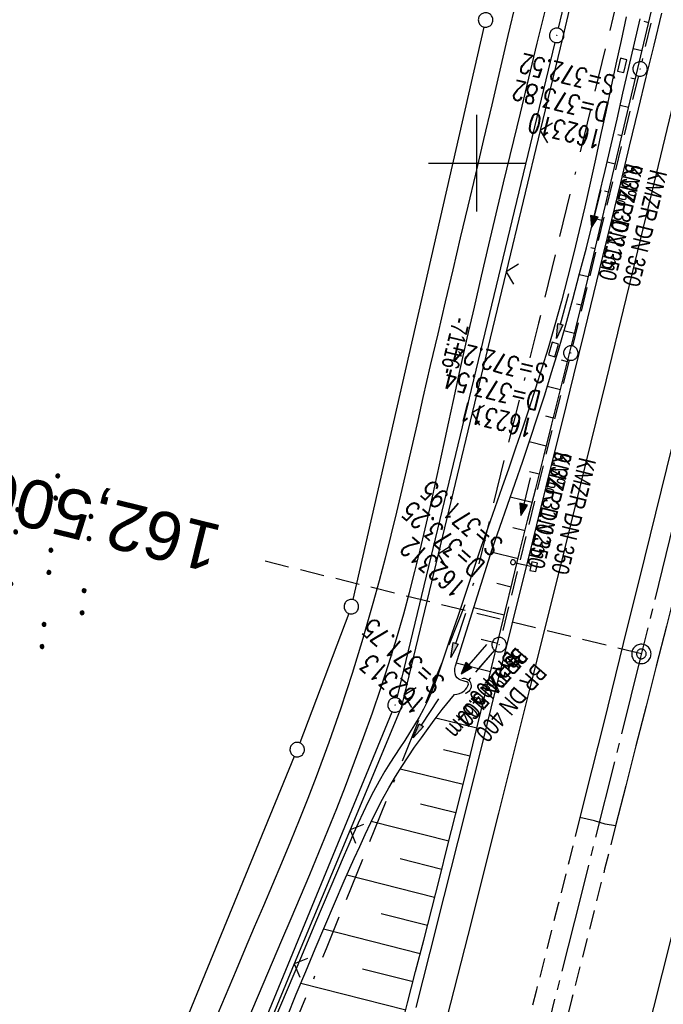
# Model space of a CAD drawing. Extents: x 510946 to 511423, y 462842 to 463807.
# Tile 7 of 32: x 511053 to 511119, y 463013 to 463115. Entities that reach past the tile are written whole.
import ezdxf
from ezdxf.enums import TextEntityAlignment as Align

# ---------------------------------------------------------------- set-up
doc = ezdxf.new("R2010")
doc.units = 0
doc.header["$LTSCALE"] = 10
doc.header["$MEASUREMENT"] = 0
for name, pattern in [('ACAD_ISO16W100', [73, 15, -6.5, 15, -6.5, 15, -7, 1, -7]), ('ACHSE', [5.5, 4, -0.5, 0.5, -0.5]), ('AUSGEZOGEN', [0]), ('LT00', [0]), ('LT11', [0.3, 0.2, -0.1]), ('LT12', [0.4, 0.3, -0.1]), ('LT17', [0.15, 0.1, -0.05]), ('STRICHLINIE2', [0.375, 0.25, -0.125])]:
    doc.linetypes.add(name, pattern=pattern)
doc.layers.get('0').update_dxf_attribs({"linetype": 'LT00'})
for name, color, linetype in [('--EK_FBR', 1, 'LT00'), ('--EK_Halt-Pfeil', 4, 'LT00'), ('--EK_Haltung', 7, 'STRICHLINIE2'), ('--EK_Haltung-Text', 140, 'LT00'), ('--EK_Schacht-Text', 5, 'LT00'), ('--EK_ST-93-1', 30, 'LT17'), ('--EL_DFK_AB_L', 21, 'LT00'), ('--EL_DFK_AB_P', 7, 'LT00'), ('--EL_Halt-Pfeil', 4, 'LT00'), ('--EL_Haltung', 182, 'STRICHLINIE2'), ('--EL_Haltung-Text', 182, 'LT00'), ('-AX-093', 35, 'ACHSE'), ('-ST-93-1', 250, 'LT00'), ('-ST-93-5', 250, 'LT00'), ('ABSTAND', 8, 'LT00'), ('BAB-KABEL', 220, 'ACAD_ISO16W100'), ('DFK_AB_L', 21, 'LT00'), ('DFK_AB_P', 7, 'LT00'), ('DFK_GZPKT', 250, 'LT00'), ('DFK_KATASTER', 250, 'LT00'), ('DFK_NUTZUNG', 250, 'LT00'), ('DL', 182, 'LT12'), ('DL_PFEIL', 201, 'LT00'), ('DL_TEXT', 182, 'LT00'), ('MITTELSTREIFEN-Ü_LINIE', 250, 'LT11'), ('PFEIL', 140, 'AUSGEZOGEN'), ('V105_AFBR_BAB', 250, 'LT00'), ('V105_BOESCH', 250, 'LT00'), ('V105_BOSCHUNG', 250, 'LT00'), ('V105_GRABEN', 250, 'LT00'), ('V105_KA_PRUF', 182, 'LT00'), ('V105_LD_MARK', 250, 'LT00'), ('V105_PARK_MS', 1, 'LT00'), ('V105_RASTER', 250, 'LT00'), ('V105_SCHILD_K', 1, 'LT00'), ('V105_SINKK', 182, 'LT00'), ('V105_UK_DURCH', 182, 'LT00'), ('V105_ZAUN', 40, 'LT00')]:
    doc.layers.add(name, color=color, linetype=linetype)
doc.styles.add('Beschrift', font='ARIAL.TTF')
doc.styles.add('Haltungsbeschriftung', font='ARIAL.TTF', dxfattribs={"width": 0.75})
doc.styles.add('schachtbeschriftung', font='romans.shx', dxfattribs={"width": 0.75, "height": 2})
doc.styles.get("Standard").update_dxf_attribs({"font": 'ARIAL.TTF'})

# ---------------------------------------------------------------- blocks, each defined once
blk = doc.blocks.new('SYMB7010')
at = {"color": 0, "linetype": 'ByBlock'}
for points in [[(-0.031408, 0.499213), (-0.093728, 0.49134), (-0.15457, 0.475719), (-0.212975, 0.452595), (-0.268021, 0.422333), (-0.31884, 0.385411), (-0.36463, 0.342411), (-0.40467, 0.29401), (-0.438329, 0.240973), (-0.465074, 0.184136), (-0.484486, 0.124395), (-0.496256, 0.062692), (-0.5002, 0)], [(-0.5002, 0), (-0.496256, -0.062692), (-0.484486, -0.124395), (-0.465075, -0.184136), (-0.438329, -0.240973), (-0.404671, -0.29401), (-0.36463, -0.342411), (-0.31884, -0.385411), (-0.268021, -0.422333), (-0.212975, -0.452595), (-0.154571, -0.475719), (-0.093728, -0.49134), (-0.031408, -0.499213), (0.031408, -0.499213)], [(0.5002, 0), (0.496256, 0.062692), (0.484485, 0.124395), (0.465074, 0.184136), (0.438329, 0.240973), (0.40467, 0.29401), (0.36463, 0.342411), (0.31884, 0.385411), (0.268021, 0.422333), (0.212975, 0.452595), (0.15457, 0.475719), (0.093728, 0.49134), (0.031408, 0.499213), (-0.031408, 0.499213)], [(0.031408, -0.499213), (0.093728, -0.491341), (0.15457, -0.475719), (0.212975, -0.452595), (0.268021, -0.422333), (0.31884, -0.385411), (0.36463, -0.342411), (0.404671, -0.294011), (0.438329, -0.240974), (0.465075, -0.184136), (0.484486, -0.124395), (0.496256, -0.062692), (0.500201, 0)]]:
    blk.add_lwpolyline(points, dxfattribs=at)
blk = doc.blocks.new('SYMB0003')
at = {"color": 0, "linetype": 'ByBlock'}
for p, q in [((-0.015712, 0), (0.010166, 0.012015)), ((0, -0.021257), (-0.015712, 0)), ((0.010166, 0.012015), (0, -0.021257))]:
    blk.add_line(p, q, dxfattribs=at)
for points in [[(-0.031395, 0.499013), (-0.093691, 0.491144), (-0.154509, 0.475528), (-0.21289, 0.452414), (-0.267913, 0.422164), (-0.318712, 0.385257), (-0.364484, 0.342274), (-0.404509, 0.293893), (-0.438154, 0.240877), (-0.464888, 0.184062), (-0.484292, 0.124345), (-0.496058, 0.062667), (-0.5, 0)], [(-0.5, 0), (-0.496058, -0.062667), (-0.484292, -0.124345), (-0.464888, -0.184062), (-0.438154, -0.240877), (-0.404509, -0.293893), (-0.364485, -0.342274), (-0.318712, -0.385257), (-0.267914, -0.422164), (-0.21289, -0.452414), (-0.154509, -0.475529), (-0.093691, -0.491144), (-0.031395, -0.499014), (0.031395, -0.499014)], [(0.5, 0), (0.496057, 0.062667), (0.484292, 0.124345), (0.464888, 0.184062), (0.438153, 0.240877), (0.404509, 0.293893), (0.364484, 0.342274), (0.318712, 0.385257), (0.267913, 0.422164), (0.21289, 0.452414), (0.154509, 0.475528), (0.093691, 0.491144), (0.031395, 0.499013), (-0.031395, 0.499013)], [(0.031395, -0.499014), (0.093691, -0.491144), (0.154509, -0.475529), (0.21289, -0.452414), (0.267914, -0.422164), (0.318712, -0.385257), (0.364485, -0.342274), (0.404509, -0.293893), (0.438154, -0.240877), (0.464889, -0.184062), (0.484292, -0.124345), (0.496058, -0.062667), (0.5, 0)]]:
    blk.add_lwpolyline(points, dxfattribs=at)
blk = doc.blocks.new('SYMB7110')
at = {"color": 0, "linetype": 'ByBlock'}
for p, q in [((-0.515, 0.392919), (-0.515, 0.367081)), ((-0.51, 0.362895), (-0.51, 0.397105)), ((-0.505, 0.399164), (-0.505, 0.360836)), ((-0.5, 0.360204), (-0.5, 0.399796)), ((-0.495, 0.399164), (-0.495, 0.360836)), ((-0.49, 0.362895), (-0.49, 0.397105)), ((-0.485, 0.392919), (-0.485, 0.367081)), ((-0.48, 0.379874), (-0.48, 0.380145)), ((-0.285, 0.392919), (-0.285, 0.367081)), ((-0.28, 0.362895), (-0.28, 0.397105)), ((-0.275, 0.399164), (-0.275, 0.360836)), ((-0.27, 0.360204), (-0.27, 0.399796)), ((-0.265, 0.399164), (-0.265, 0.360836)), ((-0.26, 0.362895), (-0.26, 0.397105)), ((-0.255, 0.392919), (-0.255, 0.367081)), ((-0.25, 0.379874), (-0.25, 0.380146)), ((0.255, 0.392919), (0.255, 0.367081)), ((0.26, 0.362895), (0.26, 0.397105)), ((0.265, 0.399164), (0.265, 0.360836)), ((0.27, 0.360204), (0.27, 0.399796)), ((0.275, 0.399164), (0.275, 0.360836)), ((0.28, 0.362895), (0.28, 0.397105)), ((0.285, 0.392919), (0.285, 0.367081)), ((0.29, 0.379874), (0.29, 0.380145)), ((0.485, 0.392919), (0.485, 0.367081)), ((0.49, 0.362895), (0.49, 0.397105)), ((0.495, 0.399164), (0.495, 0.360836)), ((0.5, 0.360204), (0.5, 0.399796)), ((0.505, 0.399164), (0.505, 0.360836)), ((0.51, 0.362895), (0.51, 0.397105)), ((0.515, 0.392919), (0.515, 0.367081)), ((0.52, 0.379874), (0.52, 0.380146)), ((-0.9, 0.012919), (-0.9, -0.012919)), ((-0.895, -0.017106), (-0.895, 0.017105)), ((-0.89, 0.019164), (-0.89, -0.019164)), ((-0.885, -0.019797), (-0.885, 0.019796)), ((-0.88, 0.019164), (-0.88, -0.019164)), ((-0.875, -0.017106), (-0.875, 0.017105)), ((-0.87, 0.012919), (-0.87, -0.012919)), ((-0.865, -0.000126), (-0.865, 0.000145)), ((-0.67, 0.012919), (-0.67, -0.012919)), ((-0.665, -0.017106), (-0.665, 0.017105)), ((-0.66, 0.019164), (-0.66, -0.019164)), ((-0.655, -0.019797), (-0.655, 0.019796)), ((-0.65, 0.019164), (-0.65, -0.019164)), ((-0.645, -0.017106), (-0.645, 0.017105)), ((-0.64, 0.012919), (-0.64, -0.012919)), ((-0.635, -0.000126), (-0.635, 0.000145)), ((-0.13, 0.012919), (-0.13, -0.012919)), ((-0.125, -0.017105), (-0.125, 0.017105)), ((-0.12, 0.019164), (-0.12, -0.019164)), ((-0.115, -0.019796), (-0.115, 0.019796)), ((-0.11, 0.019164), (-0.11, -0.019164)), ((-0.105, -0.017105), (-0.105, 0.017105)), ((-0.1, 0.012919), (-0.1, -0.012919)), ((-0.095, -0.000126), (-0.095, 0.000146)), ((0.1, 0.012919), (0.1, -0.012919)), ((0.105, -0.017105), (0.105, 0.017105)), ((0.11, 0.019164), (0.11, -0.019164)), ((0.115, -0.019796), (0.115, 0.019796)), ((0.12, 0.019164), (0.12, -0.019164)), ((0.125, -0.017105), (0.125, 0.017105)), ((0.13, 0.012919), (0.13, -0.012919)), ((0.135, -0.000126), (0.135, 0.000146)), ((0.64, 0.012919), (0.64, -0.012919)), ((0.645, -0.017105), (0.645, 0.017105)), ((0.65, 0.019164), (0.65, -0.019164)), ((0.655, -0.019796), (0.655, 0.019796)), ((0.66, 0.019164), (0.66, -0.019164)), ((0.665, -0.017105), (0.665, 0.017105)), ((0.67, 0.012919), (0.67, -0.012919)), ((0.675, -0.000126), (0.675, 0.000146)), ((0.87, 0.012919), (0.87, -0.012919)), ((0.875, -0.017105), (0.875, 0.017105)), ((0.88, 0.019164), (0.88, -0.019164)), ((0.885, -0.019796), (0.885, 0.019796)), ((0.89, 0.019164), (0.89, -0.019164)), ((0.895, -0.017105), (0.895, 0.017105)), ((0.9, 0.012919), (0.9, -0.012919)), ((0.905, -0.000126), (0.905, 0.000146)), ((-0.515, -0.367081), (-0.515, -0.392919)), ((-0.51, -0.397105), (-0.51, -0.362895)), ((-0.505, -0.360836), (-0.505, -0.399164)), ((-0.5, -0.399796), (-0.5, -0.360204)), ((-0.495, -0.360836), (-0.495, -0.399164)), ((-0.49, -0.397106), (-0.49, -0.362895)), ((-0.485, -0.367081), (-0.485, -0.392919)), ((-0.48, -0.380126), (-0.48, -0.379855)), ((-0.285, -0.367081), (-0.285, -0.392919)), ((-0.28, -0.397105), (-0.28, -0.362895)), ((-0.275, -0.360836), (-0.275, -0.399164)), ((-0.27, -0.399796), (-0.27, -0.360204)), ((-0.265, -0.360836), (-0.265, -0.399164)), ((-0.26, -0.397105), (-0.26, -0.362895)), ((-0.255, -0.367081), (-0.255, -0.392919)), ((-0.25, -0.380126), (-0.25, -0.379855)), ((0.255, -0.367081), (0.255, -0.392919)), ((0.26, -0.397105), (0.26, -0.362895)), ((0.265, -0.360836), (0.265, -0.399164)), ((0.27, -0.399796), (0.27, -0.360204)), ((0.275, -0.360836), (0.275, -0.399164)), ((0.28, -0.397105), (0.28, -0.362895)), ((0.285, -0.367081), (0.285, -0.392919)), ((0.29, -0.380126), (0.29, -0.379855)), ((0.485, -0.367081), (0.485, -0.392919)), ((0.49, -0.397105), (0.49, -0.362895)), ((0.495, -0.360836), (0.495, -0.399164)), ((0.5, -0.399796), (0.5, -0.360204)), ((0.505, -0.360836), (0.505, -0.399164)), ((0.51, -0.397105), (0.51, -0.362895)), ((0.515, -0.367081), (0.515, -0.392919)), ((0.52, -0.380126), (0.52, -0.379855))]:
    blk.add_line(p, q, dxfattribs=at)
for points in [[(-0.48, 0.38), (-0.481981, 0.388678), (-0.48753, 0.395637), (-0.49555, 0.399499), (-0.50445, 0.399499), (-0.51247, 0.395637), (-0.518019, 0.388678), (-0.52, 0.38), (-0.518019, 0.371322), (-0.51247, 0.364363), (-0.50445, 0.360501), (-0.49555, 0.360501), (-0.48753, 0.364363), (-0.481981, 0.371322), (-0.48, 0.38)], [(-0.25, 0.38), (-0.251981, 0.388678), (-0.25753, 0.395637), (-0.26555, 0.399499), (-0.27445, 0.399499), (-0.28247, 0.395637), (-0.288019, 0.388678), (-0.29, 0.38), (-0.288019, 0.371322), (-0.28247, 0.364363), (-0.27445, 0.360501), (-0.26555, 0.360501), (-0.25753, 0.364363), (-0.251981, 0.371322), (-0.25, 0.38)], [(0.29, 0.38), (0.288019, 0.388678), (0.28247, 0.395637), (0.27445, 0.399499), (0.26555, 0.399499), (0.25753, 0.395637), (0.251981, 0.388678), (0.25, 0.38), (0.251981, 0.371322), (0.25753, 0.364363), (0.26555, 0.360501), (0.27445, 0.360501), (0.28247, 0.364363), (0.288019, 0.371322), (0.29, 0.38)], [(0.52, 0.38), (0.518019, 0.388678), (0.51247, 0.395637), (0.50445, 0.399499), (0.495549, 0.399499), (0.48753, 0.395637), (0.481981, 0.388678), (0.48, 0.38), (0.481981, 0.371322), (0.48753, 0.364363), (0.495549, 0.360501), (0.50445, 0.360501), (0.51247, 0.364363), (0.518019, 0.371322), (0.52, 0.38)], [(-0.865, 0), (-0.866981, 0.008678), (-0.87253, 0.015637), (-0.88055, 0.019498), (-0.88945, 0.019498), (-0.89747, 0.015637), (-0.903019, 0.008678), (-0.905, 0)], [(-0.905, 0), (-0.903019, -0.008678), (-0.89747, -0.015637), (-0.88945, -0.019499), (-0.88055, -0.019499), (-0.87253, -0.015637), (-0.866981, -0.008678), (-0.865, 0)], [(-0.635, 0), (-0.636981, 0.008678), (-0.64253, 0.015637), (-0.65055, 0.019498), (-0.65945, 0.019498), (-0.66747, 0.015637), (-0.673019, 0.008678), (-0.675, 0)], [(-0.675, 0), (-0.673019, -0.008678), (-0.66747, -0.015637), (-0.65945, -0.019499), (-0.65055, -0.019499), (-0.64253, -0.015637), (-0.636981, -0.008678), (-0.635, 0)], [(-0.095, 0), (-0.096981, 0.008678), (-0.10253, 0.015637), (-0.11055, 0.019499), (-0.11945, 0.019499), (-0.12747, 0.015637), (-0.133019, 0.008678), (-0.135, 0)], [(-0.135, 0), (-0.133019, -0.008678), (-0.12747, -0.015637), (-0.11945, -0.019499), (-0.11055, -0.019499), (-0.10253, -0.015637), (-0.096981, -0.008678), (-0.095, 0)], [(0.135, 0), (0.133019, 0.008678), (0.12747, 0.015637), (0.11945, 0.019499), (0.11055, 0.019499), (0.10253, 0.015637), (0.096981, 0.008678), (0.095, 0)], [(0.095, 0), (0.096981, -0.008678), (0.10253, -0.015637), (0.11055, -0.019499), (0.11945, -0.019499), (0.12747, -0.015637), (0.133019, -0.008678), (0.135, 0)], [(0.675, 0), (0.673019, 0.008678), (0.66747, 0.015637), (0.65945, 0.019499), (0.65055, 0.019499), (0.64253, 0.015637), (0.636981, 0.008678), (0.635, 0)], [(0.635, 0), (0.636981, -0.008678), (0.64253, -0.015637), (0.65055, -0.019499), (0.65945, -0.019499), (0.66747, -0.015637), (0.673019, -0.008678), (0.675, 0)], [(0.905, 0), (0.903019, 0.008678), (0.89747, 0.015637), (0.88945, 0.019499), (0.88055, 0.019499), (0.87253, 0.015637), (0.866981, 0.008678), (0.865, 0)], [(0.865, 0), (0.866981, -0.008678), (0.87253, -0.015637), (0.88055, -0.019499), (0.88945, -0.019499), (0.89747, -0.015637), (0.903019, -0.008678), (0.905, 0)], [(-0.48, -0.38), (-0.481981, -0.371322), (-0.48753, -0.364363), (-0.49555, -0.360501), (-0.50445, -0.360501), (-0.51247, -0.364363), (-0.518019, -0.371322), (-0.52, -0.38), (-0.518019, -0.388678), (-0.51247, -0.395637), (-0.50445, -0.399499), (-0.49555, -0.399499), (-0.48753, -0.395637), (-0.481981, -0.388678), (-0.48, -0.38)], [(-0.25, -0.38), (-0.251981, -0.371322), (-0.25753, -0.364363), (-0.26555, -0.360501), (-0.27445, -0.360501), (-0.28247, -0.364363), (-0.288019, -0.371322), (-0.29, -0.38), (-0.288019, -0.388678), (-0.28247, -0.395637), (-0.27445, -0.399499), (-0.26555, -0.399499), (-0.25753, -0.395637), (-0.251981, -0.388678), (-0.25, -0.38)], [(0.29, -0.38), (0.288019, -0.371322), (0.28247, -0.364363), (0.27445, -0.360501), (0.26555, -0.360501), (0.25753, -0.364363), (0.251981, -0.371322), (0.25, -0.38), (0.251981, -0.388678), (0.25753, -0.395637), (0.26555, -0.399499), (0.27445, -0.399499), (0.28247, -0.395637), (0.288019, -0.388678), (0.29, -0.38)], [(0.52, -0.38), (0.518019, -0.371322), (0.51247, -0.364363), (0.50445, -0.360501), (0.495549, -0.360501), (0.48753, -0.364363), (0.481981, -0.371322), (0.48, -0.38), (0.481981, -0.388678), (0.48753, -0.395637), (0.495549, -0.399499), (0.50445, -0.399499), (0.51247, -0.395637), (0.518019, -0.388678), (0.52, -0.38)]]:
    blk.add_lwpolyline(points, dxfattribs=at)
blk = doc.blocks.new('Pfreil3')
at = {"layer": 'PFEIL'}
blk.add_hatch(color=256, dxfattribs=at).paths.add_polyline_path([(-1.55, 0.27), (-1.55, -0.27), (0, 0)])
for p, q in [((-1.55, 0), (-4.83, 0)), ((-1.55, -0.27), (-1.55, 0.27)), ((-1.55, 0.27), (0, 0)), ((0, 0), (-1.55, -0.27))]:
    blk.add_line(p, q, dxfattribs=at)
blk = doc.blocks.new('SYMB1263')
at = {"color": 0, "linetype": 'ByBlock'}
for p, q in [((0.014231, 0.098982), (-0.014231, 0.098982)), ((-0.014231, -0.098982), (0.014232, -0.098982))]:
    blk.add_line(p, q, dxfattribs=at)
for points in [[(0, 0.1), (0, 0.75), (0.18, 0.75), (0.18, 1), (-0.18, 1), (-0.18, 0.75), (0, 0.75)], [(-0.014231, 0.098982), (-0.041542, 0.090963), (-0.065486, 0.075575), (-0.084125, 0.054064), (-0.095949, 0.028173), (-0.1, 0)], [(-0.1, 0), (-0.095949, -0.028173), (-0.084125, -0.054064), (-0.065486, -0.075575), (-0.041541, -0.090963), (-0.014231, -0.098982)], [(0.1, 0), (0.095949, 0.028173), (0.084125, 0.054064), (0.065486, 0.075575), (0.041541, 0.090963), (0.014231, 0.098982)], [(0.014232, -0.098982), (0.041542, -0.090963), (0.065486, -0.075575), (0.084125, -0.054064), (0.095949, -0.028173), (0.1, 0)]]:
    blk.add_lwpolyline(points, dxfattribs=at)
blk = doc.blocks.new('SYMB0024')
at = {"color": 0, "linetype": 'ByBlock'}
for p, q in [((-0.5, 0.5), (0, 0)), ((0, 0), (0.5, 0.5))]:
    blk.add_line(p, q, dxfattribs=at)
blk = doc.blocks.new('SYMB1107')
at = {"color": 0, "linetype": 'ByBlock'}
for points in [[(-0.2, 0), (-0.196157, 0.039018), (-0.184776, 0.076537), (-0.166294, 0.111114), (-0.141421, 0.141421), (-0.111114, 0.166294), (-0.076537, 0.184776), (-0.039018, 0.196157), (0, 0.2)], [(0, 0.2), (0.039018, 0.196157), (0.076537, 0.184776), (0.111114, 0.166294), (0.141421, 0.141421), (0.166294, 0.111114), (0.184776, 0.076537), (0.196157, 0.039018), (0.2, 0)]]:
    blk.add_lwpolyline(points, dxfattribs=at)
blk = doc.blocks.new('SYMB0652')
at = {"color": 0, "linetype": 'ByBlock'}
blk.add_lwpolyline([(-0.15, -0.075), (0.15, -0.075), (0.15, 0.075), (-0.15, 0.075), (-0.15, -0.075)], dxfattribs=at)
blk = doc.blocks.new('SYMB0070')
at = {"color": 0, "linetype": 'ByBlock'}
for p, q in [((-0.5, 0), (0.2, 0)), ((0.5, 0), (0.2, 0.1)), ((0.2, 0.1), (0.2, 0)), ((0.468, 0), (0.21, 0.086)), ((0.21, 0.086), (0.21, -0.086)), ((0.21, -0.086), (0.468, 0)), ((0.22, -0.072), (0.437, 0)), ((0.23, -0.058), (0.405, 0)), ((0.24, -0.045), (0.374, 0)), ((0.342, 0), (0.25, 0.031)), ((0.25, 0.031), (0.25, -0.031)), ((0.25, -0.031), (0.342, 0)), ((0.26, -0.017), (0.31, 0)), ((0.27, -0.003), (0.279, 0))]:
    blk.add_line(p, q, dxfattribs=at)
for points in [[(0.2, 0), (0.2, -0.1), (0.5, 0)], [(0.437, 0), (0.22, 0.072), (0.22, -0.072)], [(0.405, 0), (0.23, 0.058), (0.23, -0.058)], [(0.374, 0), (0.24, 0.045), (0.24, -0.045)], [(0.31, 0), (0.26, 0.017), (0.26, -0.017)], [(0.279, 0), (0.27, 0.003), (0.27, -0.003)]]:
    blk.add_lwpolyline(points, dxfattribs=at)
blk = doc.blocks.new('SYMB2')
at = {"color": 0, "linetype": 'ByBlock', "flags": 128}
for points in [[(-0.031395, 0.499013), (-0.093691, 0.491144), (-0.154509, 0.475528), (-0.21289, 0.452414), (-0.267913, 0.422164), (-0.318712, 0.385257), (-0.364484, 0.342274), (-0.404509, 0.293893), (-0.438154, 0.240877), (-0.464888, 0.184062), (-0.484292, 0.124345), (-0.496058, 0.062667), (-0.5, 0)], [(-0.5, 0), (-0.496058, -0.062667), (-0.484292, -0.124345), (-0.464888, -0.184062), (-0.438154, -0.240877), (-0.404509, -0.293893), (-0.364485, -0.342274), (-0.318712, -0.385257), (-0.267914, -0.422164), (-0.21289, -0.452414), (-0.154509, -0.475529), (-0.093691, -0.491144), (-0.031395, -0.499014), (0.031395, -0.499014)], [(0.5, 0), (0.496057, 0.062667), (0.484292, 0.124345), (0.464888, 0.184062), (0.438153, 0.240877), (0.404509, 0.293893), (0.364484, 0.342274), (0.318712, 0.385257), (0.267913, 0.422164), (0.21289, 0.452414), (0.154509, 0.475528), (0.093691, 0.491144), (0.031395, 0.499013), (-0.031395, 0.499013)], [(0.031395, -0.499014), (0.093691, -0.491144), (0.154509, -0.475529), (0.21289, -0.452414), (0.267914, -0.422164), (0.318712, -0.385257), (0.364485, -0.342274), (0.404509, -0.293893), (0.438154, -0.240877), (0.464889, -0.184062), (0.484292, -0.124345), (0.496058, -0.062667), (0.5, 0)]]:
    blk.add_lwpolyline(points, dxfattribs=at)

msp = doc.modelspace()

# ---------------------------------------------------------------- linework, layer by layer
at = {"layer": '--EK_FBR'}
for points in [[(511093.75, 463012.75), (511095.2, 463018.48), (511096.64, 463024.21), (511098.08, 463029.95), (511099.51, 463035.68), (511100.7, 463040.45), (511101.88, 463045.22), (511103.06, 463049.99), (511104.24, 463054.75), (511105.43, 463059.52), (511106.58, 463064.16), (511107.73, 463068.8), (511108.88, 463073.43), (511110.03, 463078.07), (511111.16, 463082.71), (511112.09, 463086.52), (511113.02, 463090.33), (511113.94, 463094.14), (511114.86, 463097.95), (511115.78, 463101.76), (511116.7, 463105.57), (511117.5, 463108.87), (511118.3, 463112.18), (511119.1, 463115.48)], [(511127.9, 463102.37), (511126.81, 463097.87), (511125.72, 463093.37), (511124.62, 463088.88), (511123.51, 463084.39), (511122.41, 463079.9), (511119.58, 463068.44), (511116.75, 463056.98), (511115.54, 463052.06), (511114.32, 463047.14), (511113.1, 463042.22), (511111.88, 463037.3), (511110.65, 463032.38)], [(511131.69, 463101.45), (511130.61, 463097.01), (511129.54, 463092.58), (511128.46, 463088.15), (511127.38, 463083.72), (511126.3, 463079.28), (511125.18, 463074.68), (511124.04, 463070.08), (511122.91, 463065.48), (511121.77, 463060.88), (511120.62, 463056.29), (511119.58, 463052.16), (511118.53, 463048.03), (511117.48, 463043.9), (511116.43, 463039.78), (511115.38, 463035.65), (511114.33, 463031.52)], [(511114.33, 463031.52), (511113.27, 463031.7), (511112.14, 463032.06), (511110.65, 463032.38)]]:
    msp.add_lwpolyline(points, dxfattribs=at)
at = {"layer": '--EK_Haltung'}
for p, q in [((511132.39, 463176.56), (511117.03, 463110.45)), ((511116.68, 463109), (511109.89, 463081.1)), ((511109.53, 463079.64), (511102.49, 463050.97)), ((511101.82, 463049.67), (511099.11, 463046.54))]:
    msp.add_line(p, q, dxfattribs=at)
at = {"layer": '--EK_ST-93-1', "ltscale": 2.5}
msp.add_line((511116.99, 463049.29), (511078.15, 463058.86), dxfattribs=at)
at = {"layer": '--EL_DFK_AB_L'}
for p, q in [((511108.43, 463113.92), (511138.62, 463238.49)), ((511108.07, 463112.46), (511091.74, 463044.74)), ((511061.25, 462970.43), (511091.27, 463043.32))]:
    msp.add_line(p, q, dxfattribs=at)
at = {"layer": '--EL_Haltung'}
for p, q in [((511132.39, 463176.56), (511117.03, 463110.45)), ((511116.68, 463109), (511109.89, 463081.1)), ((511109.53, 463079.64), (511102.49, 463050.97)), ((511101.82, 463049.67), (511099.11, 463046.54))]:
    msp.add_line(p, q, dxfattribs=at)
at = {"layer": '-AX-093', "ltscale": 0.2}
msp.add_lwpolyline([(511163.11, 463245.72), (511157.6, 463221.05), (511152.01, 463196.38), (511146.35, 463171.74), (511140.61, 463147.12), (511134.79, 463122.51), (511128.9, 463097.92), (511122.92, 463073.35), (511116.87, 463048.8), (511110.74, 463024.27), (511104.53, 462999.76), (511098.25, 462975.27), (511091.89, 462950.79), (511085.45, 462926.34), (511078.93, 462901.91), (511072.34, 462877.5), (511071.88, 462875.83)], dxfattribs=at)
at = {"layer": 'BAB-KABEL', "ltscale": 0.03, "flags": 128}
msp.add_lwpolyline([(511222.64, 463789.69), (511228.06, 463774.69), (511221.05, 463738.69), (511215.67, 463709.21), (511209.12, 463679.75), (511203.39, 463649.74), (511199.72, 463631.03), (511193.07, 463596.75), (511187.77, 463572.71), (511182.46, 463546.01), (511203.21, 463524.58), (511200.68, 463507.92), (511182.24, 463492.34), (511175.69, 463462.77), (511171.5, 463443.5), (511162.61, 463396), (511154.73, 463347.93), (511152.93, 463326.26), (511150.37, 463299.99), (511148.61, 463283.54), (511146.69, 463264.8), (511144.29, 463254.05), (511140.93, 463241.12), (511135.17, 463217.09), (511129.25, 463192.65), (511127.81, 463187.22), (511125.25, 463171.35), (511122.37, 463153.78), (511120.3, 463141.8), (511118.37, 463133.57), (511114.37, 463116.32), (511106.37, 463083.45), (511103.02, 463070.19), (511099.82, 463056.94), (511095.5, 463046.19), (511084.46, 463018.83), (511076.14, 462999.02), (511068.96, 462979.21), (511064.44, 462967.11), (511059.81, 462953.34), (511052.43, 462930.01), (511046.43, 462911.52), (511041.51, 462895.97), (511037.44, 462883.34)], dxfattribs=at)
at = {"layer": 'DFK_AB_L'}
for p, q in [((511108.43, 463113.92), (511138.62, 463238.49)), ((511108.07, 463112.46), (511091.74, 463044.74)), ((511061.25, 462970.43), (511091.27, 463043.32))]:
    msp.add_line(p, q, dxfattribs=at)
at = {"layer": 'DFK_KATASTER'}
for p, q in [((511100.74, 463114.05), (511087.22, 463054.9)), ((511086.78, 463053.47), (511081.73, 463040.1)), ((511054.14, 462972.78), (511081.18, 463038.71))]:
    msp.add_line(p, q, dxfattribs=at)
at = {"layer": 'DL'}
msp.add_line((511101.82, 463049.67), (511099.11, 463046.54), dxfattribs=at)
at = {"layer": 'MITTELSTREIFEN-Ü_LINIE', "flags": 128}
for points in [[(511110.65, 463032.38), (511110.65, 463032.38), (511109.53, 463027.9), (511108.4, 463023.42), (511107.26, 463018.93), (511106.13, 463014.45), (511104.99, 463009.97), (511103.55, 463004.31), (511102.11, 462998.64), (511100.66, 462992.97), (511099.21, 462987.3), (511097.71, 462981.47), (511096.2, 462975.65), (511094.69, 462969.82), (511093.18, 462964), (511091.63, 462958.05), (511090.08, 462952.1), (511088.52, 462946.16), (511086.97, 462940.21), (511085.73, 462935.49), (511084.48, 462930.78), (511083.23, 462926.07), (511081.98, 462921.36), (511080.72, 462916.65), (511079.69, 462912.85), (511078.67, 462909.06), (511077.64, 462905.27), (511076.6, 462901.48), (511075.57, 462897.69), (511074.54, 462893.9), (511073.28, 462889.25), (511072.02, 462884.6), (511070.75, 462879.95), (511069.76, 462876.3)], [(511114.33, 463031.52), (511113.2, 463027.06), (511112.07, 463022.6), (511110.95, 463018.14), (511109.82, 463013.68), (511108.69, 463009.22), (511106.79, 463001.69), (511104.88, 462994.16), (511102.96, 462986.63), (511101.77, 462981.97), (511100.58, 462977.31), (511099.38, 462972.65), (511098.18, 462967.99), (511096.97, 462963.33), (511095.93, 462959.36), (511094.89, 462955.39), (511093.85, 462951.42), (511092.8, 462947.45), (511091.76, 462943.48), (511090.71, 462939.51), (511089.47, 462934.79), (511088.23, 462930.08), (511086.99, 462925.36), (511085.75, 462920.65), (511084.51, 462915.94), (511082.98, 462910.2), (511081.45, 462904.47), (511079.91, 462898.74), (511078.36, 462893.01), (511077.11, 462888.37), (511075.85, 462883.74), (511074.6, 462879.11), (511073.6, 462875.46)]]:
    msp.add_lwpolyline(points, dxfattribs=at)
at = {"layer": 'V105_AFBR_BAB'}
for points in [[(511075.7, 463009.91), (511077.94, 463015.18), (511078.91, 463017.44), (511079.88, 463019.7), (511080.84, 463021.97), (511081.8, 463024.23), (511082.75, 463026.5), (511083.7, 463028.77), (511084.63, 463031.05), (511085.54, 463033.33), (511086.44, 463035.62), (511087.39, 463038.14), (511088.32, 463040.66), (511089.22, 463043.19), (511090.09, 463045.74), (511090.92, 463048.29), (511091.71, 463050.86), (511092.46, 463053.44), (511093.05, 463055.62), (511093.62, 463057.81), (511094.16, 463060), (511094.68, 463062.2), (511095.18, 463064.41), (511095.67, 463066.62), (511096.15, 463068.83), (511096.63, 463071.04), (511097.1, 463073.25), (511097.58, 463075.46), (511098.29, 463078.68), (511099.01, 463081.9), (511099.75, 463085.12), (511100.49, 463088.33), (511101.24, 463091.54), (511102, 463094.75), (511102.77, 463097.96), (511104.5, 463105.17), (511106.25, 463112.37), (511108.01, 463119.57)], [(511104.06, 463116.75), (511103.22, 463113.17), (511102.38, 463109.6), (511101.54, 463106.02), (511100.7, 463102.44), (511099.86, 463098.86), (511099.08, 463095.56), (511098.3, 463092.27), (511097.52, 463088.97), (511096.75, 463085.67), (511095.97, 463082.37), (511095.2, 463079.07), (511094.44, 463075.77), (511093.9, 463073.4), (511093.36, 463071.03), (511092.81, 463068.66), (511092.26, 463066.29), (511091.7, 463063.92), (511091.13, 463061.55), (511090.53, 463059.19), (511089.92, 463056.84), (511089.28, 463054.49), (511088.24, 463050.87), (511087.13, 463047.27), (511085.96, 463043.69), (511084.72, 463040.13), (511083.42, 463036.6), (511082.55, 463034.36), (511081.67, 463032.12), (511080.76, 463029.9), (511079.84, 463027.68), (511078.91, 463025.47), (511077.97, 463023.26), (511077.03, 463021.05), (511076.09, 463018.84), (511075.15, 463016.63), (511074.01, 463013.94), (511072.88, 463011.24)], [(511093.75, 463012.75), (511095.2, 463018.48), (511096.64, 463024.21), (511098.08, 463029.95), (511099.51, 463035.68), (511100.7, 463040.45), (511101.88, 463045.22), (511103.06, 463049.99), (511104.24, 463054.75), (511105.43, 463059.52), (511106.58, 463064.16), (511107.73, 463068.8), (511108.88, 463073.43), (511110.03, 463078.07), (511111.16, 463082.71), (511112.09, 463086.52), (511113.02, 463090.33), (511113.94, 463094.14), (511114.86, 463097.95), (511115.78, 463101.76), (511116.7, 463105.57), (511117.5, 463108.87), (511118.3, 463112.18), (511119.1, 463115.48)], [(511127.9, 463102.37), (511126.81, 463097.87), (511125.72, 463093.37), (511124.62, 463088.88), (511123.51, 463084.39), (511122.41, 463079.9), (511119.58, 463068.44), (511116.75, 463056.98), (511115.54, 463052.06), (511114.32, 463047.14), (511113.1, 463042.22), (511111.88, 463037.3), (511110.65, 463032.38)], [(511131.69, 463101.45), (511130.61, 463097.01), (511129.54, 463092.58), (511128.46, 463088.15), (511127.38, 463083.72), (511126.3, 463079.28), (511125.18, 463074.68), (511124.04, 463070.08), (511122.91, 463065.48), (511121.77, 463060.88), (511120.62, 463056.29), (511119.58, 463052.16), (511118.53, 463048.03), (511117.48, 463043.9), (511116.43, 463039.78), (511115.38, 463035.65), (511114.33, 463031.52)]]:
    msp.add_lwpolyline(points, dxfattribs=at)
at = {"layer": 'V105_BOESCH'}
msp.add_lwpolyline([(511092.02, 463009.93), (511092.86, 463013.24), (511093.69, 463016.48), (511094.52, 463019.72), (511095.35, 463022.96), (511096.17, 463026.2), (511096.99, 463029.44), (511097.81, 463032.68), (511098.62, 463035.93), (511099.35, 463038.9), (511100.08, 463041.88), (511100.8, 463044.86), (511101.52, 463047.84), (511102.24, 463050.82), (511102.97, 463053.8), (511103.69, 463056.78), (511104.42, 463059.76), (511105.25, 463063.07), (511106.08, 463066.39), (511106.91, 463069.7), (511107.74, 463073.01), (511108.57, 463076.32), (511109.4, 463079.64), (511110.22, 463082.95), (511111.15, 463086.74), (511112.07, 463090.54), (511112.98, 463094.33), (511113.88, 463098.13), (511114.78, 463101.92), (511115.67, 463105.72), (511116.46, 463109.06), (511117.25, 463112.4), (511118.04, 463115.73)], dxfattribs=at)
at = {"layer": 'V105_BOSCHUNG'}
for p, q in [((511117.75, 463114.5), (511117.28, 463114.61)), ((511117.05, 463111.58), (511116.14, 463111.8)), ((511116.36, 463108.66), (511115.92, 463108.77)), ((511115.68, 463105.74), (511114.8, 463105.95)), ((511114.99, 463102.82), (511114.56, 463102.92)), ((511114.3, 463099.9), (511113.45, 463100.1)), ((511113.61, 463096.98), (511113.19, 463097.08)), ((511112.91, 463094.06), (511112.06, 463094.27)), ((511112.21, 463091.14), (511111.78, 463091.25)), ((511111.51, 463088.23), (511110.59, 463088.45)), ((511110.8, 463085.31), (511110.31, 463085.43)), ((511110.09, 463082.4), (511109, 463082.66)), ((511109.36, 463079.48), (511108.76, 463079.63)), ((511108.64, 463076.57), (511107.27, 463076.91)), ((511107.91, 463073.66), (511107.13, 463073.85)), ((511107.17, 463070.75), (511105.41, 463071.19)), ((511106.44, 463067.85), (511105.44, 463068.09)), ((511105.71, 463064.94), (511103.46, 463065.48)), ((511104.99, 463062.02), (511103.73, 463062.33)), ((511104.27, 463059.11), (511101.48, 463059.79)), ((511103.55, 463056.2), (511102.06, 463056.56)), ((511102.84, 463053.28), (511099.68, 463054.06)), ((511102.13, 463050.37), (511100.45, 463050.78)), ((511101.43, 463047.45), (511097.87, 463048.32)), ((511100.72, 463044.54), (511099.43, 463044.85)), ((511100.01, 463041.62), (511095.76, 463042.66)), ((511099.3, 463038.71), (511096.58, 463039.37)), ((511098.58, 463035.79), (511092.08, 463037.39)), ((511097.85, 463032.86), (511094.18, 463033.78)), ((511097.12, 463029.94), (511089.11, 463031.97)), ((511096.38, 463027.03), (511092.1, 463028.12)), ((511095.64, 463024.12), (511086.58, 463026.42)), ((511094.9, 463021.22), (511090.13, 463022.43)), ((511094.16, 463018.31), (511084.17, 463020.84)), ((511093.42, 463015.4), (511088.21, 463016.73)), ((511092.68, 463012.5), (511081.84, 463015.25))]:
    msp.add_line(p, q, dxfattribs=at)
at = {"layer": 'V105_GRABEN'}
for points in [[(511115.42, 463115.11), (511114.89, 463112.67), (511114.36, 463110.23), (511113.83, 463107.77), (511113.31, 463105.31), (511112.78, 463102.85), (511112.24, 463100.39), (511111.7, 463097.94), (511111.14, 463095.48), (511110.57, 463093.03), (511109.98, 463090.59), (511109.37, 463088.15), (511108.73, 463085.72), (511108.06, 463083.3), (511107.36, 463080.89), (511106.73, 463078.81), (511106.07, 463076.73), (511105.4, 463074.67), (511104.71, 463072.6), (511104.01, 463070.55), (511103.3, 463068.49), (511102.58, 463066.44), (511101.86, 463064.38), (511101.15, 463062.33), (511100.43, 463060.28), (511099.62, 463057.91), (511098.82, 463055.54), (511098.03, 463053.17), (511097.23, 463050.8), (511096.43, 463048.42), (511096.16, 463047.61), (511095.88, 463046.8), (511095.58, 463045.99), (511095.26, 463045.2), (511094.92, 463044.42), (511094.5, 463043.58), (511094.05, 463042.76), (511093.57, 463041.95), (511093.07, 463041.15), (511092.56, 463040.36), (511092.04, 463039.58), (511091.53, 463038.79), (511091.02, 463037.99), (511090.52, 463037.19), (511089.92, 463036.15), (511089.34, 463035.09), (511088.8, 463034.01), (511088.27, 463032.92), (511087.77, 463031.82), (511087.28, 463030.72), (511086.8, 463029.61), (511086.32, 463028.5), (511084.84, 463025.02), (511083.36, 463021.54), (511081.89, 463018.06), (511080.42, 463014.58), (511078.95, 463011.1)], [(511080.41, 463011.78), (511081.37, 463014.13), (511082.34, 463016.47), (511083.32, 463018.82), (511084.31, 463021.16), (511085.31, 463023.5), (511086.32, 463025.83), (511087.35, 463028.16), (511087.91, 463029.4), (511088.48, 463030.63), (511089.06, 463031.86), (511089.66, 463033.07), (511090.28, 463034.28), (511090.93, 463035.46), (511091.62, 463036.63), (511092.25, 463037.65), (511092.91, 463038.65), (511093.58, 463039.65), (511094.28, 463040.63), (511094.98, 463041.6), (511095.7, 463042.57), (511096.41, 463043.54), (511097.7, 463045.09), (511097.95, 463045.13), (511098.21, 463045.19), (511098.45, 463045.29), (511098.7, 463045.46), (511098.85, 463045.62), (511098.99, 463045.8), (511099.09, 463045.99), (511099.13, 463046.16), (511099.1, 463046.3), (511098.99, 463046.39), (511098.8, 463046.45), (511098.59, 463046.5), (511098.37, 463046.56), (511098.15, 463046.67), (511097.97, 463046.82), (511097.84, 463046.99), (511097.76, 463047.23), (511097.74, 463047.5), (511097.75, 463047.78), (511097.79, 463048.06), (511101.58, 463060.1), (511102.38, 463062.38), (511103.17, 463064.65), (511103.96, 463066.93), (511104.74, 463069.21), (511105.51, 463071.49), (511106.27, 463073.78), (511107.01, 463076.07), (511107.73, 463078.37), (511108.42, 463080.67), (511109.18, 463083.3), (511109.92, 463085.94), (511110.62, 463088.58), (511111.31, 463091.23), (511111.97, 463093.89), (511112.61, 463096.55), (511113.25, 463099.22), (511113.87, 463101.88), (511114.48, 463104.55), (511115.09, 463107.22), (511115.71, 463109.89), (511116.28, 463112.4), (511116.86, 463114.9)]]:
    msp.add_lwpolyline(points, dxfattribs=at)
at = {"layer": 'V105_LD_MARK'}
for points in [[(511081.82, 462873.67), (511084.96, 462885.24), (511089.71, 462902.92), (511094.42, 462920.61), (511099.09, 462938.31), (511103.72, 462956.02), (511108.31, 462973.74), (511112.87, 462991.47), (511117.38, 463009.21), (511121.85, 463026.96), (511126.28, 463044.72), (511130.67, 463062.5), (511135.01, 463080.28), (511139.31, 463098.07), (511143.57, 463115.87), (511146.96, 463130.18), (511150.33, 463144.5), (511153.66, 463158.82), (511156.97, 463173.15), (511160.25, 463187.48), (511163.51, 463201.83), (511166.74, 463216.17), (511169.94, 463230.52)], [(511148.09, 463226.18), (511145.34, 463213.89), (511140.92, 463194.38), (511136.46, 463174.88), (511131.94, 463155.4), (511127.37, 463135.93), (511122.75, 463116.47), (511118.08, 463097.02), (511113.35, 463077.59), (511108.57, 463058.16), (511105.42, 463045.51), (511102.25, 463032.85), (511099.06, 463020.2), (511095.84, 463007.56)]]:
    msp.add_lwpolyline(points, dxfattribs=at)
at = {"layer": 'V105_PARK_MS'}
msp.add_lwpolyline([(511114.33, 463031.52), (511113.27, 463031.7), (511112.14, 463032.06), (511110.65, 463032.38)], dxfattribs=at)
at = {"layer": 'V105_RASTER'}
for p, q in [((511100, 463095), (511100, 463105)), ((511095, 463100), (511105, 463100))]:
    msp.add_line(p, q, dxfattribs=at)
at = {"layer": 'V105_ZAUN'}
for p, q in [((511106.54, 463103.36), (511103.03, 463088.77)), ((511103.03, 463088.77), (511099.52, 463074.19)), ((511099.52, 463074.19), (511096, 463059.61)), ((511096, 463059.61), (511092.49, 463045.02)), ((511086.92, 463031.11), (511081.16, 463017.26)), ((511081.16, 463017.26), (511075.4, 463003.42))]:
    msp.add_line(p, q, dxfattribs=at)
for points in [[(511110.03, 463117.94), (511108.87, 463113.03), (511106.54, 463103.36)], [(511092.49, 463045.02), (511092.19, 463043.76), (511086.92, 463031.11)]]:
    msp.add_lwpolyline(points, dxfattribs=at)

# ---------------------------------------------------------------- block references
at = {"layer": '--EK_Halt-Pfeil', "yscale": 4, "zscale": 4}
for p, xscale, rotation in [((511112.32, 463095.28), 4.000000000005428, 256.3112600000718), ((511105.04, 463065.54), 3.999999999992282, 256.202639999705), ((511099.71, 463048.76), 4.00000000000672, 229.1351899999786)]:
    msp.add_blockref('SYMB0070', p, dxfattribs=dict(at, xscale=xscale, rotation=rotation))
at = {"layer": '--EL_DFK_AB_P', "xscale": 1.500000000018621, "yscale": 1.5, "zscale": 1.5, "rotation": 264.7377099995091}
for p in [(511108.25, 463113.19), (511091.56, 463044.01)]:
    msp.add_blockref('SYMB0003', p, dxfattribs=at)
at = {"layer": '--EL_Halt-Pfeil', "yscale": 4, "zscale": 4}
for p, xscale, rotation in [((511112.32, 463095.28), 4.000000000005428, 256.3112600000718), ((511105.04, 463065.54), 3.999999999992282, 256.202639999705), ((511099.71, 463048.76), 4.00000000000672, 229.1351899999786)]:
    msp.add_blockref('SYMB0070', p, dxfattribs=dict(at, xscale=xscale, rotation=rotation))
at = {"layer": '-ST-93-1', "rotation": 274.1956499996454}
msp.add_blockref('SYMB2', (511116.99, 463049.29), dxfattribs=at)
at = {"layer": '-ST-93-5', "xscale": 1.999999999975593, "yscale": 2, "zscale": 2, "rotation": 274.1956499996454}
msp.add_blockref('SYMB2', (511116.99, 463049.29), dxfattribs=at)
at = {"layer": 'DFK_AB_P', "xscale": 1.500000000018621, "yscale": 1.5, "zscale": 1.5, "rotation": 264.7377099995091}
for p in [(511108.25, 463113.19), (511091.56, 463044.01)]:
    msp.add_blockref('SYMB0003', p, dxfattribs=at)
at = {"layer": 'DFK_GZPKT', "xscale": 1.500000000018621, "yscale": 1.5, "zscale": 1.5, "rotation": 264.7377099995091}
for p in [(511100.91, 463114.78), (511087.05, 463054.17), (511081.46, 463039.4)]:
    msp.add_blockref('SYMB7010', p, dxfattribs=at)
at = {"layer": 'DFK_NUTZUNG', "xscale": 10.00000000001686, "yscale": 10, "zscale": 10, "rotation": 264.7377100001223}
msp.add_blockref('SYMB7110', (511055.93, 463058.86), dxfattribs=at)
at = {"layer": 'DL_PFEIL', "xscale": 4.00000000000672, "yscale": 4, "zscale": 4, "rotation": 229.1351899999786}
msp.add_blockref('SYMB0070', (511099.71, 463048.76), dxfattribs=at)
at = {"layer": 'PFEIL'}
for p, rotation in [((511108.22, 463081.86), 254.7289082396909), ((511097.33, 463048.91), 251.4221857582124), ((511093.43, 463040.63), 236.4980313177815)]:
    msp.add_blockref('Pfreil3', p, dxfattribs=dict(at, rotation=rotation))
at = {"layer": 'V105_KA_PRUF', "xscale": 1.499999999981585, "yscale": 1.5, "zscale": 1.5, "rotation": 257.7114000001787}
for p in [(511116.86, 463109.72), (511109.71, 463080.37), (511102.31, 463050.24)]:
    msp.add_blockref('SYMB0003', p, dxfattribs=at)
at = {"layer": 'V105_SCHILD_K', "xscale": 2.500000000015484, "yscale": 2.5, "zscale": 2.5, "rotation": 257.711399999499}
msp.add_blockref('SYMB1263', (511103.74, 463058.76), dxfattribs=at)
at = {"layer": 'V105_SINKK', "yscale": 4.5, "zscale": 4.5}
for p, xscale, rotation in [((511115.01, 463110.09), 4.50000000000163, 257.7114000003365), ((511107.92, 463080.74), 4.500000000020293, 253.3691411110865)]:
    msp.add_blockref('SYMB0652', p, dxfattribs=dict(at, xscale=xscale, rotation=rotation))
at = {"layer": 'V105_UK_DURCH', "xscale": 3.999999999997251, "yscale": 4, "zscale": 4, "rotation": 282.7633205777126}
msp.add_blockref('SYMB1107', (511098.62, 463045.98), dxfattribs=at)
at = {"layer": 'V105_ZAUN', "yscale": 2.099999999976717, "zscale": 2.1}
for p, xscale, rotation in [((511106.54, 463103.36), 2.099999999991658, 256.4523500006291), ((511103.03, 463088.77), 2.099999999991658, 256.4523500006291), ((511099.52, 463074.19), 2.099999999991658, 256.4523500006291), ((511096, 463059.61), 2.099999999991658, 256.4523500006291), ((511092.49, 463045.02), 2.099999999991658, 256.4523500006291), ((511086.92, 463031.11), 2.100000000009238, 247.4062400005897), ((511081.16, 463017.26), 2.100000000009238, 247.4062400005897)]:
    msp.add_blockref('SYMB0024', p, dxfattribs=dict(at, xscale=xscale, rotation=rotation))

# ---------------------------------------------------------------- texts
at = {"layer": '--EK_Haltung-Text', "style": 'Haltungsbeschriftung', "width": 0.75}
for s, rotation, p in [('9.3‰ 30.21m', -103.6887, (511115.44, 463100.05)), ('KMZR DN 350', -103.6887, (511117.92, 463099.44)), ('9.3‰ 31.02m', -103.7974, (511108.1, 463070.3)), ('KMZR DN 350', -103.7974, (511110.59, 463069.69)), ('35.5‰ 5.64m', -130.8648, (511104.06, 463050.08)), ('BR DN 400', -130.8648, (511106, 463048.41))]:
    msp.add_text(s, height=1.8, rotation=rotation, dxfattribs=at).set_placement(p)
at = {"layer": '--EK_Schacht-Text', "style": 'schachtbeschriftung', "width": 0.75}
for s, rotation, p in [('S=372.52', -193.6887, (511114.45, 463108.97)), ('D=373.82', -193.6887, (511113.77, 463106.18)), ('162310', -193.6887, (511113.08, 463103.38)), ('S=372.24', -193.7974, (511107.42, 463079.16)), ('D=373.54', -193.7974, (511106.73, 463076.36)), ('162311', -193.7974, (511106.04, 463073.56)), ('S=371.95', -220.8648, (511102.83, 463060.8)), ('D=373.25', -220.8648, (511100.95, 463058.62)), ('162312', -220.8648, (511099.06, 463056.44)), ('S=371.75', -220.86, (511096.81, 463046.55)), ('162313', -220.86, (511094.92, 463044.37))]:
    msp.add_text(s, height=2, rotation=rotation, dxfattribs=at).set_placement(p)
at = {"layer": '--EK_ST-93-1', "style": 'Beschrift'}
msp.add_text('162,500', height=5, rotation=-193.933, dxfattribs=at).set_placement((511073.3, 463060.06), align=Align.MIDDLE_LEFT)
at = {"layer": '--EL_Haltung-Text', "style": 'Haltungsbeschriftung', "width": 0.75}
for s, rotation, p in [('KMZR DN 350', -103.6887, (511115.44, 463100.05)), ('KMZR DN 350', -103.7974, (511108.1, 463070.3)), ('BR DN 400', -130.8648, (511104.06, 463050.08))]:
    msp.add_text(s, height=1.8, rotation=rotation, dxfattribs=at).set_placement(p)
at = {"layer": 'ABSTAND', "width": 0.75}
msp.add_text(' -71.16-', height=1.8, rotation=-103.5655, dxfattribs=at).set_placement((511097.71, 463084.71))
at = {"layer": 'DL_TEXT', "style": 'Haltungsbeschriftung', "width": 0.75}
msp.add_text('BR 400', height=1.8, rotation=-130.8648, dxfattribs=at).set_placement((511103.21, 463049.7))

doc.saveas('drawing.dxf')
